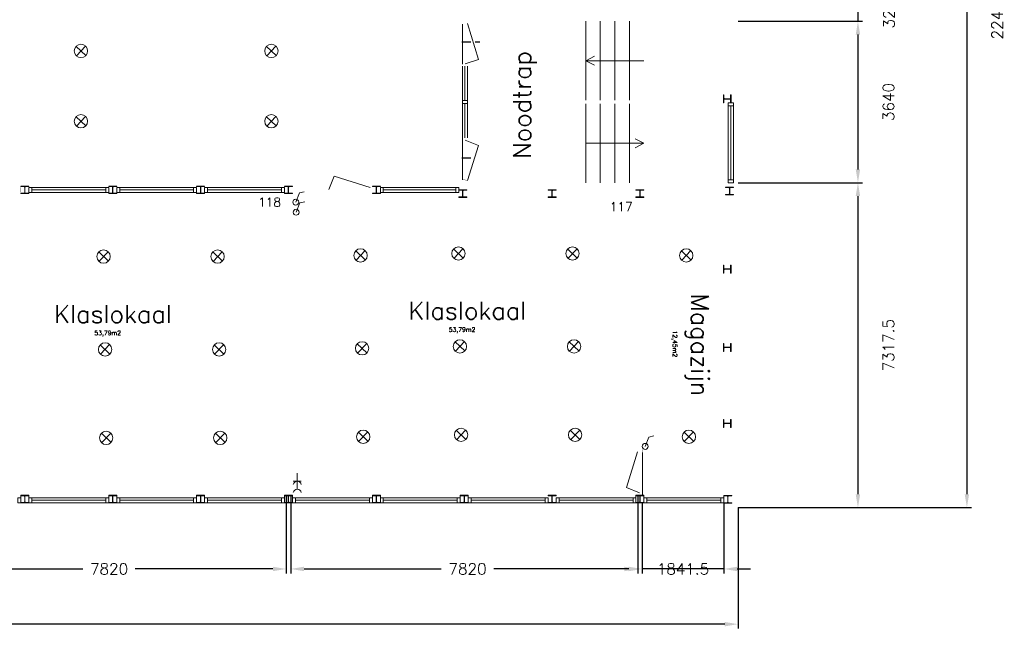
# Model space of a CAD drawing. Header units: millimetres. Extents: x -539328 to 307283, y -3176 to 118900.
# Tile 26 of 33: x 268196 to 290381, y 17092 to 30874. Entities that reach past the tile are written whole.
import ezdxf

# ---------------------------------------------------------------- set-up
doc = ezdxf.new("R2010")
doc.units = ezdxf.units.MM
doc.header["$LTSCALE"] = 50
doc.header["$MEASUREMENT"] = 0
doc.layers.get('0').update_dxf_attribs({"linetype": 'CONTINUOUS'})
doc.layers.get('DEFPOINTS').update_dxf_attribs({"linetype": 'CONTINUOUS'})
doc.layers.add('Binnendeurkozin', color=4, linetype='CONTINUOUS', lineweight=18)
for name, color, linetype in [('Binnenkozijn', 4, 'CONTINUOUS'), ('Binnenmuur', 1, 'CONTINUOUS'), ('Buitenmuur', 1, 'CONTINUOUS'), ('Hekwerk', 3, 'CONTINUOUS'), ('Lichtpunt', 7, 'CONTINUOUS'), ('Maatvoering', 7, 'CONTINUOUS'), ('Profiel', 5, 'CONTINUOUS'), ('Schakelaar', 7, 'CONTINUOUS'), ('TEKST', 7, 'CONTINUOUS'), ('Timmerwerk', 5, 'CONTINUOUS'), ('TRAPPEN', 2, 'CONTINUOUS'), ('Wandcontactdoos', 7, 'CONTINUOUS')]:
    doc.layers.add(name, color=color, linetype=linetype)
doc.styles.get("Standard").update_dxf_attribs({"font": 'romans.shx'})
doc.dimstyles.new('DIM-ARR', dxfattribs={"dimtxt": 2.5, "dimasz": 3, "dimexe": 1, "dimexo": 0, "dimgap": 1.5, "dimtad": 1, "dimdsep": 46, "dimtxsty": 'Standard', "dimcen": -3, "dimdle": 1.25, "dimclrt": 7, "dimadec": 0, "dimazin": 0, "dimtfac": 0.8, "dimtmove": 2, "dimatfit": 3, "dimfxl": 1, "dimtvp": 1.8, "dimtolj": 1, "dimarcsym": 0})

# ---------------------------------------------------------------- blocks, each defined once
blk = doc.blocks.new('*D52')
at = {"layer": 'DEFPOINTS', "color": 0, "transparency": 16777216}
for p in [(284382, 42368), (284382, 19881), (289538, 19881)]:
    blk.add_point(p, dxfattribs=at)
at = {"layer": 'Maatvoering', "color": 0, "lineweight": -2, "transparency": 16777216}
for p, q in [((284382, 42368), (289638, 42368)), ((289538, 42068), (289538, 20181)), ((284382, 19881), (289638, 19881))]:
    blk.add_line(p, q, dxfattribs=at)
at = {"layer": 'Maatvoering', "color": 0, "transparency": 16777216}
for points in [[(289488, 42068), (289588, 42068), (289538, 42368)], [(289488, 20181), (289588, 20181), (289538, 19881)]]:
    blk.add_solid(points, dxfattribs=at)
at = {"layer": 'Maatvoering', "color": 7, "lineweight": 0, "transparency": 16777216, "insert": (290220, 31125), "char_height": 250, "attachment_point": 5, "rotation": 90}
blk.add_mtext('\\A1;22487.5', dxfattribs=at)
blk = doc.blocks.new('*D55')
at = {"layer": 'DEFPOINTS', "color": 0, "transparency": 16777216}
for p in [(284382, 31158), (284382, 30838), (287083, 30838)]:
    blk.add_point(p, dxfattribs=at)
at = {"layer": 'Maatvoering', "color": 0, "lineweight": -2, "transparency": 16777216}
for p, q in [((287083, 31458), (287083, 31758)), ((284382, 31158), (287183, 31158)), ((287083, 31158), (287083, 30838)), ((284382, 30838), (287183, 30838)), ((287083, 30538), (287083, 30238))]:
    blk.add_line(p, q, dxfattribs=at)
at = {"layer": 'Maatvoering', "color": 0, "transparency": 16777216}
for points in [[(287033, 31458), (287133, 31458), (287083, 31158)], [(287033, 30538), (287133, 30538), (287083, 30838)]]:
    blk.add_solid(points, dxfattribs=at)
at = {"layer": 'Maatvoering', "color": 7, "lineweight": 0, "transparency": 16777216, "insert": (287783, 30998), "char_height": 250, "attachment_point": 5, "rotation": 90}
blk.add_mtext('\\A1;320', dxfattribs=at)
blk = doc.blocks.new('*D57')
at = {"layer": 'DEFPOINTS', "color": 0, "transparency": 16777216}
for p in [(284382, 30838), (284382, 27198), (287083, 27198)]:
    blk.add_point(p, dxfattribs=at)
at = {"layer": 'Maatvoering', "color": 0, "lineweight": -2, "transparency": 16777216}
for p, q in [((284382, 30838), (287183, 30838)), ((287083, 30538), (287083, 27498)), ((284382, 27198), (287183, 27198))]:
    blk.add_line(p, q, dxfattribs=at)
at = {"layer": 'Maatvoering', "color": 0, "transparency": 16777216}
for points in [[(287033, 30538), (287133, 30538), (287083, 30838)], [(287033, 27498), (287133, 27498), (287083, 27198)]]:
    blk.add_solid(points, dxfattribs=at)
at = {"layer": 'Maatvoering', "color": 7, "lineweight": 0, "transparency": 16777216, "insert": (287772, 29018), "char_height": 250, "attachment_point": 5, "rotation": 90}
blk.add_mtext('\\A1;3640', dxfattribs=at)
blk = doc.blocks.new('*D58')
at = {"layer": 'DEFPOINTS', "color": 0, "transparency": 16777216}
for p in [(284382, 27198), (284382, 19881), (287083, 19881)]:
    blk.add_point(p, dxfattribs=at)
at = {"layer": 'Maatvoering', "color": 0, "lineweight": -2, "transparency": 16777216}
for p, q in [((284382, 27198), (287183, 27198)), ((287083, 26898), (287083, 20181)), ((284382, 19881), (287183, 19881))]:
    blk.add_line(p, q, dxfattribs=at)
at = {"layer": 'Maatvoering', "color": 0, "transparency": 16777216}
for points in [[(287033, 26898), (287133, 26898), (287083, 27198)], [(287033, 20181), (287133, 20181), (287083, 19881)]]:
    blk.add_solid(points, dxfattribs=at)
at = {"layer": 'Maatvoering', "color": 7, "lineweight": 0, "transparency": 16777216, "insert": (287772, 23540), "char_height": 250, "attachment_point": 5, "rotation": 90}
blk.add_mtext('\\A1;7317.5', dxfattribs=at)
blk = doc.blocks.new('*D59')
at = {"layer": 'DEFPOINTS', "color": 0, "transparency": 16777216}
for p in [(229673, 19977), (284382, 19881), (229673, 17253)]:
    blk.add_point(p, dxfattribs=at)
at = {"layer": 'Maatvoering', "color": 0, "lineweight": -2, "transparency": 16777216}
for p, q in [((229673, 19977), (229673, 17153)), ((284382, 19881), (284382, 17153)), ((229973, 17253), (255774, 17253)), ((284082, 17253), (257181, 17253))]:
    blk.add_line(p, q, dxfattribs=at)
at = {"layer": 'Maatvoering', "color": 0, "transparency": 16777216}
for points in [[(229973, 17303), (229973, 17203), (229673, 17253)], [(284082, 17303), (284082, 17203), (284382, 17253)]]:
    blk.add_solid(points, dxfattribs=at)
at = {"layer": 'Maatvoering', "color": 7, "lineweight": 0, "transparency": 16777216, "insert": (256477, 17253), "char_height": 250, "attachment_point": 5}
blk.add_mtext('\\A1;54709', dxfattribs=at)
blk = doc.blocks.new('*D67')
at = {"layer": 'DEFPOINTS', "color": 0, "transparency": 16777216}
for p in [(266382, 20158), (274202, 20158), (266382, 18497)]:
    blk.add_point(p, dxfattribs=at)
at = {"layer": 'Maatvoering', "color": 0, "lineweight": -2, "transparency": 16777216}
for p, q in [((266382, 20158), (266382, 18397)), ((274202, 20158), (274202, 18397)), ((266682, 18497), (269619, 18497)), ((273902, 18497), (270800, 18497))]:
    blk.add_line(p, q, dxfattribs=at)
at = {"layer": 'Maatvoering', "color": 0, "transparency": 16777216}
for points in [[(266682, 18547), (266682, 18447), (266382, 18497)], [(273902, 18547), (273902, 18447), (274202, 18497)]]:
    blk.add_solid(points, dxfattribs=at)
at = {"layer": 'Maatvoering', "color": 7, "lineweight": 0, "transparency": 16777216, "insert": (270210, 18497), "char_height": 250, "attachment_point": 5}
blk.add_mtext('\\A1;7820', dxfattribs=at)
blk = doc.blocks.new('*D68')
at = {"layer": 'DEFPOINTS', "color": 0, "transparency": 16777216}
for p in [(274302, 20158), (282122, 20158), (274302, 18497)]:
    blk.add_point(p, dxfattribs=at)
at = {"layer": 'Maatvoering', "color": 0, "lineweight": -2, "transparency": 16777216}
for p, q in [((274302, 20158), (274302, 18397)), ((282122, 20158), (282122, 18397)), ((274602, 18497), (277696, 18497)), ((281822, 18497), (278877, 18497))]:
    blk.add_line(p, q, dxfattribs=at)
at = {"layer": 'Maatvoering', "color": 0, "transparency": 16777216}
for points in [[(274602, 18547), (274602, 18447), (274302, 18497)], [(281822, 18547), (281822, 18447), (282122, 18497)]]:
    blk.add_solid(points, dxfattribs=at)
at = {"layer": 'Maatvoering', "color": 7, "lineweight": 0, "transparency": 16777216, "insert": (278287, 18497), "char_height": 250, "attachment_point": 5}
blk.add_mtext('\\A1;7820', dxfattribs=at)
blk = doc.blocks.new('*D69')
at = {"layer": 'DEFPOINTS', "color": 0, "transparency": 16777216}
for p in [(282220, 19987), (284062, 19990), (282220, 18497)]:
    blk.add_point(p, dxfattribs=at)
at = {"layer": 'Maatvoering', "color": 0, "lineweight": -2, "transparency": 16777216}
for p, q in [((282220, 19987), (282220, 18397)), ((284062, 19990), (284062, 18397)), ((281920, 18497), (281620, 18497)), ((284062, 18497), (282220, 18497)), ((284362, 18497), (284662, 18497))]:
    blk.add_line(p, q, dxfattribs=at)
at = {"layer": 'Maatvoering', "color": 0, "transparency": 16777216}
for points in [[(281920, 18547), (281920, 18447), (282220, 18497)], [(284362, 18547), (284362, 18447), (284062, 18497)]]:
    blk.add_solid(points, dxfattribs=at)
at = {"layer": 'Maatvoering', "color": 7, "lineweight": 0, "transparency": 16777216, "insert": (283141, 18497), "char_height": 250, "attachment_point": 5}
blk.add_mtext('\\A1;1841.5', dxfattribs=at)

msp = doc.modelspace()

# ---------------------------------------------------------------- linework, layer by layer
for p, q in [((278359.915, 30365.005), (278159.915, 30365.005)), ((278559.915, 30365.005), (278459.915, 30365.005)), ((278559.915, 30365.005), (278459.915, 30365.005)), ((278359.915, 27753.661), (278159.915, 27753.661))]:
    msp.add_line(p, q)
at = {"layer": 'Binnendeurkozin', "lineweight": 0}
for p, q in [((278169.721, 30771.308), (278169.721, 29871.308)), ((278534.02, 29979.388), (278283.721, 30786.308)), ((278233.721, 29875.308), (278534.02, 29979.388)), ((278169.721, 28232.308), (278169.721, 27265.308)), ((278233.721, 28161.308), (278534.02, 28038.227)), ((278534.02, 28038.227), (278283.721, 27250.308)), ((275159.721, 27045.933), (275282.801, 27346.232)), ((275282.801, 27346.232), (276089.721, 27095.933)), ((281864.421, 20332.888), (282114.721, 21139.808)), ((282228.721, 20157.808), (282228.721, 21124.808)), ((282164.721, 20209.808), (281864.421, 20332.888))]:
    msp.add_line(p, q, dxfattribs=at)
at = {"layer": 'Binnendeurkozin', "lineweight": 0, "const_width": 0.8}
for points in [[(278169.721, 30838.308), (278283.721, 30838.308), (278283.721, 30786.308), (278233.721, 30786.308), (278233.721, 30771.308), (278169.721, 30771.308), (278169.721, 30838.308)], [(278169.721, 29993.967), (278169.721, 30771.308)], [(278283.721, 29875.308), (278233.721, 29875.308), (278233.721, 30786.308), (278283.721, 30786.308), (278283.721, 29856.308)], [(278169.721, 29823.308), (278283.721, 29823.308), (278283.721, 29875.308), (278233.721, 29875.308), (278233.721, 29890.308), (278169.721, 29890.308), (278169.721, 29823.308)], [(278169.721, 28213.308), (278283.721, 28213.308), (278283.721, 28161.308), (278233.721, 28161.308), (278233.721, 28146.308), (278169.721, 28146.308), (278169.721, 28213.308)], [(278169.721, 27387.967), (278169.721, 28165.308)], [(278283.721, 27250.308), (278233.721, 27250.308), (278233.721, 28161.308), (278283.721, 28161.308), (278283.721, 27250.308)], [(268221.721, 26981.933), (268221.721, 27095.933), (268169.721, 27095.933), (268169.721, 27045.933), (268154.721, 27045.933), (268154.721, 26981.933), (268221.721, 26981.933)], [(275107.721, 26981.933), (275107.721, 27095.933), (275159.721, 27095.933), (275159.721, 27045.933), (275174.721, 27045.933), (275174.721, 26981.933), (275107.721, 26981.933)], [(276089.721, 27095.933), (276089.721, 27045.933), (275159.721, 27045.933), (275159.721, 27095.933), (276089.721, 27095.933)], [(276141.721, 26981.933), (276141.721, 27095.933), (276089.721, 27095.933), (276089.721, 27045.933), (276074.721, 27045.933), (276074.721, 26981.933), (276141.721, 26981.933)], [(278169.721, 27198.308), (278283.721, 27198.308), (278283.721, 27250.308), (278233.721, 27250.308), (278233.721, 27265.308), (278169.721, 27265.308), (278169.721, 27198.308)], [(276074.721, 26981.933), (275174.721, 26981.933)], [(282228.721, 21191.808), (282114.721, 21191.808), (282114.721, 21139.808), (282164.721, 21139.808), (282164.721, 21124.808), (282228.721, 21124.808), (282228.721, 21191.808)], [(282114.721, 21139.808), (282164.721, 21139.808), (282164.721, 20209.808), (282114.721, 20209.808), (282114.721, 21139.808)], [(282228.721, 21002.148), (282228.721, 20224.808)], [(282228.721, 20157.808), (282114.721, 20157.808), (282114.721, 20209.808), (282164.721, 20209.808), (282164.721, 20224.808), (282228.721, 20224.808), (282228.721, 20157.808)]]:
    msp.add_lwpolyline(points, dxfattribs=at)
at = {"layer": 'Binnenkozijn', "lineweight": 0}
for p, q in [((278169.721, 29051.808), (278169.721, 29823.308)), ((278226.721, 29823.308), (278226.721, 29051.808)), ((278169.721, 28213.308), (278169.721, 28984.808)), ((278226.721, 28984.808), (278226.721, 28213.308)), ((284218.721, 27265.308), (284218.721, 28931.308)), ((284275.721, 28931.308), (284275.721, 27265.308)), ((268468.721, 27095.933), (270134.721, 27095.933)), ((270448.721, 27095.933), (272114.721, 27095.933)), ((272428.721, 27095.933), (274094.721, 27095.933)), ((276388.721, 27095.933), (278054.721, 27095.933)), ((270134.721, 27038.933), (268468.721, 27038.933)), ((272114.721, 27038.933), (270448.721, 27038.933)), ((274094.721, 27038.933), (272428.721, 27038.933)), ((278021.721, 27038.933), (276388.721, 27038.933)), ((268468.721, 20100.807), (270134.721, 20100.807)), ((270134.721, 20043.807), (268468.721, 20043.807)), ((270448.721, 20100.807), (272114.721, 20100.807)), ((272114.721, 20043.807), (270448.721, 20043.807)), ((272428.721, 20100.807), (274094.721, 20100.807)), ((274094.721, 20043.807), (272428.721, 20043.807)), ((274408.721, 20100.807), (276074.721, 20100.807)), ((276074.721, 20043.807), (274408.721, 20043.807)), ((276388.721, 20100.807), (278054.721, 20100.807)), ((278054.721, 20043.807), (276388.721, 20043.807)), ((278368.721, 20100.807), (280034.721, 20100.807)), ((280034.721, 20043.807), (278368.721, 20043.807)), ((280348.721, 20100.807), (282014.721, 20100.807)), ((282014.721, 20043.807), (280348.721, 20043.807)), ((282328.721, 20100.807), (283994.721, 20100.807)), ((283994.721, 20043.807), (282328.721, 20043.807))]:
    msp.add_line(p, q, dxfattribs=at)
for points in [[(278283.721, 29823.308), (278283.721, 29031.308)], [(278283.721, 29051.808), (278283.721, 28984.808), (278169.721, 28984.808), (278169.721, 29051.808), (278283.721, 29051.808)], [(278283.721, 28984.808), (278283.721, 28213.308)], [(284161.721, 28931.308), (284161.721, 28998.308), (284275.721, 28998.308), (284275.721, 28931.308), (284161.721, 28931.308)], [(284161.721, 27265.308), (284161.721, 28931.308)], [(268468.721, 26981.933), (268401.721, 26981.933), (268401.721, 27095.933), (268468.721, 27095.933), (268468.721, 26981.933)], [(270201.721, 26981.933), (270134.721, 26981.933), (270134.721, 27095.933), (270201.721, 27095.933), (270201.721, 26981.933)], [(270448.721, 26981.933), (270381.721, 26981.933), (270381.721, 27095.933), (270448.721, 27095.933), (270448.721, 26981.933)], [(272181.721, 26981.933), (272114.721, 26981.933), (272114.721, 27095.933), (272181.721, 27095.933), (272181.721, 26981.933)], [(272428.721, 26981.933), (272361.721, 26981.933), (272361.721, 27095.933), (272428.721, 27095.933), (272428.721, 26981.933)], [(274161.721, 26981.933), (274094.721, 26981.933), (274094.721, 27095.933), (274161.721, 27095.933), (274161.721, 26981.933)], [(276388.721, 26981.933), (276321.721, 26981.933), (276321.721, 27095.933), (276388.721, 27095.933), (276388.721, 26981.933)], [(278088.721, 26981.933), (278021.721, 26981.933), (278021.721, 27095.933), (278088.721, 27095.933), (278088.721, 26981.933)], [(284161.721, 27198.308), (284161.721, 27265.308), (284275.721, 27265.308), (284275.721, 27198.308), (284161.721, 27198.308)], [(270134.721, 26981.933), (268468.721, 26981.933)], [(272114.721, 26981.933), (270448.721, 26981.933)], [(274094.721, 26981.933), (272428.721, 26981.933)], [(278054.721, 26981.933), (276388.721, 26981.933)], [(268221.721, 19986.807), (268154.721, 19986.807), (268154.721, 20100.807), (268221.721, 20100.807), (268221.721, 19986.807)], [(268468.721, 19986.807), (268401.721, 19986.807), (268401.721, 20100.807), (268468.721, 20100.807), (268468.721, 19986.807)], [(270134.721, 19986.807), (268468.721, 19986.807)], [(270201.721, 19986.807), (270134.721, 19986.807), (270134.721, 20100.807), (270201.721, 20100.807), (270201.721, 19986.807)], [(270448.721, 19986.807), (270381.721, 19986.807), (270381.721, 20100.807), (270448.721, 20100.807), (270448.721, 19986.807)], [(272114.721, 19986.807), (270448.721, 19986.807)], [(272181.721, 19986.807), (272114.721, 19986.807), (272114.721, 20100.807), (272181.721, 20100.807), (272181.721, 19986.807)], [(272428.721, 19986.807), (272361.721, 19986.807), (272361.721, 20100.807), (272428.721, 20100.807), (272428.721, 19986.807)], [(274094.721, 19986.807), (272428.721, 19986.807)], [(274161.721, 19986.807), (274094.721, 19986.807), (274094.721, 20100.807), (274161.721, 20100.807), (274161.721, 19986.807)], [(274408.721, 19986.807), (274341.721, 19986.807), (274341.721, 20100.807), (274408.721, 20100.807), (274408.721, 19986.807)], [(276074.721, 19986.807), (274408.721, 19986.807)], [(276141.721, 19986.807), (276074.721, 19986.807), (276074.721, 20100.807), (276141.721, 20100.807), (276141.721, 19986.807)], [(276388.721, 19986.807), (276321.721, 19986.807), (276321.721, 20100.807), (276388.721, 20100.807), (276388.721, 19986.807)], [(278054.721, 19986.807), (276388.721, 19986.807)], [(278121.721, 19986.807), (278054.721, 19986.807), (278054.721, 20100.807), (278121.721, 20100.807), (278121.721, 19986.807)], [(278368.721, 19986.807), (278301.721, 19986.807), (278301.721, 20100.807), (278368.721, 20100.807), (278368.721, 19986.807)], [(280034.721, 19986.807), (278368.721, 19986.807)], [(280101.721, 19986.807), (280034.721, 19986.807), (280034.721, 20100.807), (280101.721, 20100.807), (280101.721, 19986.807)], [(280348.721, 19986.807), (280281.721, 19986.807), (280281.721, 20100.807), (280348.721, 20100.807), (280348.721, 19986.807)], [(282014.721, 19986.807), (280348.721, 19986.807)], [(282081.721, 19986.807), (282014.721, 19986.807), (282014.721, 20100.807), (282081.721, 20100.807), (282081.721, 19986.807)], [(282328.721, 19986.807), (282261.721, 19986.807), (282261.721, 20100.807), (282328.721, 20100.807), (282328.721, 19986.807)], [(283994.721, 19986.807), (282328.721, 19986.807)], [(284061.721, 19986.807), (283994.721, 19986.807), (283994.721, 20100.807), (284061.721, 20100.807), (284061.721, 19986.807)]]:
    msp.add_lwpolyline(points, dxfattribs=at)
at = {"layer": 'Binnenmuur', "const_width": 0.8}
msp.add_lwpolyline([(274201.721, 20157.808), (274301.721, 20157.808), (274301.721, 26953.433), (274201.721, 26953.433), (274201.721, 20157.808), (274201.721, 20157.808)], dxfattribs=at)
at = {"layer": 'Binnenmuur', "lineweight": 0, "const_width": 0.8}
msp.add_lwpolyline([(282221.721, 21191.808), (282221.721, 21191.808), (282221.721, 26868.807), (282121.721, 26868.807), (282121.721, 21191.808), (282221.721, 21191.808)], dxfattribs=at)
at = {"layer": 'Buitenmuur', "lineweight": 0}
msp.add_line((284061.721, 20100.807), (282261.721, 20100.807), dxfattribs=at)
at = {"layer": 'Buitenmuur', "lineweight": 0, "const_width": 0.8}
for points in [[(284381.721, 28998.308), (284281.721, 28998.308), (284281.721, 42268.308), (284281.721, 42268.308), (284281.721, 42268.308), (284061.721, 42268.308), (284061.721, 42368.308), (284381.721, 42368.308), (284381.721, 28998.308)], [(284061.721, 28998.308), (284061.721, 42148.308), (284161.721, 42148.308), (284161.721, 28998.308), (284061.721, 28998.308)], [(284061.721, 30838.308), (278169.721, 30838.308), (278169.721, 30938.308), (278169.721, 31058.308), (278169.721, 31158.308), (284061.721, 31158.308), (284061.721, 30838.308)], [(275107.721, 26988.933), (274341.721, 26988.933), (274341.721, 27088.933), (275107.721, 27088.933), (275107.721, 26988.933)], [(278088.721, 27098.308), (284281.721, 27098.308), (284281.721, 19980.807), (284061.721, 19980.807), (284061.721, 19880.807), (284381.721, 19880.807), (284381.721, 27198.308), (284381.721, 27198.308), (278088.721, 27198.308), (278088.721, 27098.308)], [(278088.721, 26878.308), (284061.721, 26878.308), (284061.721, 20151.808), (284161.721, 20151.808), (284161.721, 26978.308), (284161.721, 26978.308), (278088.721, 26978.308), (278088.721, 26878.308)]]:
    msp.add_lwpolyline(points, dxfattribs=at)
at = {"layer": 'Hekwerk', "lineweight": 0, "const_width": 0.8}
msp.add_lwpolyline([(280742.221, 29018.308), (280742.221, 29058.308), (282262.221, 29058.308), (282262.221, 28978.308), (280742.221, 28978.308), (280742.221, 29018.308)], dxfattribs=at)
at = {"layer": 'Lichtpunt', "lineweight": 0}
for p, q in [((269468.065, 30271.613), (269685.608, 30065.033)), ((269473.546, 30059.551), (269680.126, 30277.094)), ((273757.69, 30271.613), (273975.233, 30065.033)), ((273763.172, 30059.551), (273969.751, 30277.094)), ((269468.065, 28687.506), (269685.608, 28480.926)), ((269473.546, 28475.445), (269680.126, 28692.988)), ((273757.69, 28687.506), (273975.233, 28480.926)), ((273763.172, 28475.445), (273969.751, 28692.988)), ((269976.444, 25639.53), (270193.987, 25432.951)), ((269981.926, 25427.469), (270188.505, 25645.012)), ((272546.372, 25639.53), (272763.915, 25432.951)), ((272551.853, 25427.469), (272758.433, 25645.012)), ((275767.963, 25665.024), (275985.505, 25458.444)), ((275773.444, 25452.962), (275980.024, 25670.505)), ((277972.192, 25708.21), (278189.735, 25501.631)), ((277977.674, 25496.149), (278184.254, 25713.692)), ((280542.12, 25708.21), (280759.663, 25501.631)), ((280547.602, 25496.149), (280754.182, 25713.692)), ((283105.889, 25665.024), (283323.431, 25458.444)), ((283111.37, 25452.962), (283317.95, 25670.505)), ((270011.075, 23546.318), (270228.617, 23339.739)), ((270016.556, 23334.257), (270223.136, 23551.8)), ((272581.003, 23546.318), (272798.545, 23339.739)), ((272586.484, 23334.257), (272793.064, 23551.8)), ((275802.593, 23571.811), (276020.136, 23365.232)), ((275808.075, 23359.75), (276014.654, 23577.293)), ((278006.823, 23614.998), (278224.366, 23408.419)), ((278012.305, 23402.937), (278218.884, 23620.48)), ((280576.751, 23614.998), (280794.294, 23408.419)), ((280582.233, 23402.937), (280788.812, 23620.48)), ((270036.008, 21553.233), (270253.551, 21346.654)), ((270041.489, 21341.172), (270248.069, 21558.715)), ((272605.936, 21553.233), (272823.478, 21346.654)), ((272611.417, 21341.172), (272817.997, 21558.715)), ((275827.526, 21578.727), (276045.069, 21372.147)), ((275833.008, 21366.665), (276039.588, 21584.208)), ((278031.756, 21621.914), (278249.299, 21415.334)), ((278037.238, 21409.852), (278243.817, 21627.395)), ((280601.684, 21621.914), (280819.227, 21415.334)), ((280607.166, 21409.852), (280813.745, 21627.395)), ((283165.452, 21578.727), (283382.995, 21372.147)), ((283170.934, 21366.665), (283377.514, 21584.208))]:
    msp.add_line(p, q, dxfattribs=at)
for centre in [(269576.836, 30168.323), (273866.461, 30168.323), (269576.836, 28584.216), (273866.461, 28584.216), (278080.964, 25604.921), (280650.892, 25604.921), (270085.215, 25536.241), (272655.143, 25536.241), (275876.734, 25561.734), (283214.66, 25561.734), (270119.846, 23443.028), (272689.774, 23443.028), (275911.365, 23468.522), (278115.595, 23511.708), (280685.522, 23511.708), (270144.779, 21449.944), (272714.707, 21449.944), (275936.298, 21475.437), (278140.528, 21518.624), (280710.455, 21518.624), (283274.224, 21475.437)]:
    msp.add_circle(centre, 150, dxfattribs=at)
at = {"layer": 'Profiel', "lineweight": 0}
for points in [[(284052.221, 28998.308), (284061.721, 28998.308), (284061.721, 29070.308, -0.414213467), (284076.721, 29085.308), (284198.721, 29085.307, -0.414213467), (284213.721, 29070.307), (284213.721, 28998.307), (284223.221, 28998.307), (284223.221, 29178.307), (284213.721, 29178.307), (284213.721, 29106.307, -0.41421385), (284198.721, 29091.308), (284076.721, 29091.308, -0.414213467), (284061.721, 29106.308), (284061.721, 29178.308), (284052.221, 29178.308)], [(268401.721, 26953.433), (268401.721, 26962.933), (268329.721, 26962.933, -0.414213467), (268314.721, 26977.933), (268314.721, 27099.933, -0.414213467), (268329.721, 27114.933), (268401.721, 27114.933), (268401.721, 27124.433), (268221.721, 27124.433), (268221.721, 27114.933), (268293.721, 27114.933, -0.41421385), (268308.721, 27099.933), (268308.721, 26977.933, -0.414213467), (268293.721, 26962.933), (268221.721, 26962.933), (268221.721, 26953.433)], [(270381.721, 26953.433), (270381.721, 26962.933), (270309.721, 26962.933, -0.414213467), (270294.721, 26977.933), (270294.721, 27099.933, -0.414213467), (270309.721, 27114.933), (270381.721, 27114.933), (270381.721, 27124.433), (270201.721, 27124.433), (270201.721, 27114.933), (270273.721, 27114.933, -0.41421385), (270288.721, 27099.933), (270288.721, 26977.933, -0.414213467), (270273.721, 26962.933), (270201.721, 26962.933), (270201.721, 26953.433)], [(272361.721, 26953.433), (272361.721, 26962.933), (272289.721, 26962.933, -0.414213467), (272274.721, 26977.933), (272274.721, 27099.933, -0.414213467), (272289.721, 27114.933), (272361.721, 27114.933), (272361.721, 27124.433), (272181.721, 27124.433), (272181.721, 27114.933), (272253.721, 27114.933, -0.41421385), (272268.721, 27099.933), (272268.721, 26977.933, -0.414213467), (272253.721, 26962.933), (272181.721, 26962.933), (272181.721, 26953.433)], [(274341.721, 26953.433), (274341.721, 26962.933), (274269.721, 26962.933, -0.414213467), (274254.721, 26977.933), (274254.721, 27099.933, -0.414213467), (274269.721, 27114.933), (274341.721, 27114.933), (274341.721, 27124.433), (274161.721, 27124.433), (274161.721, 27114.933), (274233.721, 27114.933, -0.41421385), (274248.721, 27099.933), (274248.721, 26977.933, -0.414213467), (274233.721, 26962.933), (274161.721, 26962.933), (274161.721, 26953.433)], [(276321.721, 26953.433), (276321.721, 26962.933), (276249.721, 26962.933, -0.414213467), (276234.721, 26977.933), (276234.721, 27099.933, -0.414213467), (276249.721, 27114.933), (276321.721, 27114.933), (276321.721, 27124.433), (276141.721, 27124.433), (276141.721, 27114.933), (276213.721, 27114.933, -0.41421385), (276228.721, 27099.933), (276228.721, 26977.933, -0.414213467), (276213.721, 26962.933), (276141.721, 26962.933), (276141.721, 26953.433)], [(284281.721, 26927.307), (284281.721, 26936.807), (284209.721, 26936.807, -0.414213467), (284194.721, 26951.807), (284194.721, 27073.807, -0.414213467), (284209.721, 27088.807), (284281.721, 27088.807), (284281.721, 27098.307), (284101.721, 27098.308), (284101.721, 27088.808), (284173.721, 27088.808, -0.41421385), (284188.721, 27073.808), (284188.721, 26951.808, -0.414213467), (284173.721, 26936.808), (284101.721, 26936.808), (284101.721, 26927.307)], [(278268.721, 26868.808), (278268.721, 26878.308), (278196.721, 26878.308, -0.414213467), (278181.721, 26893.308), (278181.721, 27015.308, -0.414213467), (278196.721, 27030.308), (278268.721, 27030.308), (278268.721, 27039.808), (278088.721, 27039.808), (278088.721, 27030.308), (278160.721, 27030.308, -0.41421385), (278175.721, 27015.308), (278175.721, 26893.308, -0.414213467), (278160.721, 26878.308), (278088.721, 26878.308), (278088.721, 26868.808)], [(280281.721, 26868.808), (280281.721, 26878.308), (280209.721, 26878.308, -0.414213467), (280194.721, 26893.308), (280194.721, 27015.308, -0.414213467), (280209.721, 27030.308), (280281.721, 27030.308), (280281.721, 27039.808), (280101.721, 27039.808), (280101.721, 27030.308), (280173.721, 27030.308, -0.41421385), (280188.721, 27015.308), (280188.721, 26893.308, -0.414213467), (280173.721, 26878.308), (280101.721, 26878.308), (280101.721, 26868.808)], [(282261.721, 26868.807), (282261.721, 26878.307), (282189.721, 26878.307, -0.414213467), (282174.721, 26893.307), (282174.721, 27015.307, -0.414213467), (282189.721, 27030.307), (282261.721, 27030.307), (282261.721, 27039.807), (282081.721, 27039.807), (282081.721, 27030.307), (282153.721, 27030.307, -0.41421385), (282168.721, 27015.307), (282168.721, 26893.307, -0.414213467), (282153.721, 26878.307), (282081.721, 26878.308), (282081.721, 26868.807)], [(284052.221, 25163.432), (284061.721, 25163.432), (284061.721, 25235.432, -0.414213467), (284076.721, 25250.432), (284198.721, 25250.432, -0.414213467), (284213.721, 25235.432), (284213.721, 25163.432), (284223.221, 25163.432), (284223.221, 25343.432), (284213.721, 25343.432), (284213.721, 25271.432, -0.41421385), (284198.721, 25256.432), (284076.721, 25256.433, -0.414213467), (284061.721, 25271.433), (284061.721, 25343.433), (284052.221, 25343.432)], [(284052.221, 23399.557), (284061.721, 23399.557), (284061.721, 23471.557, -0.414213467), (284076.721, 23486.557), (284198.721, 23486.557, -0.414213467), (284213.721, 23471.557), (284213.721, 23399.557), (284223.221, 23399.557), (284223.221, 23579.557), (284213.721, 23579.557), (284213.721, 23507.557, -0.41421385), (284198.721, 23492.557), (284076.721, 23492.558, -0.414213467), (284061.721, 23507.558), (284061.721, 23579.558), (284052.221, 23579.557)], [(284052.221, 21685.683), (284061.721, 21685.683), (284061.721, 21757.683, -0.414213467), (284076.721, 21772.683), (284198.721, 21772.682, -0.414213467), (284213.721, 21757.682), (284213.721, 21685.682), (284223.221, 21685.682), (284223.221, 21865.682), (284213.721, 21865.682), (284213.721, 21793.682, -0.41421385), (284198.721, 21778.683), (284076.721, 21778.683, -0.414213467), (284061.721, 21793.683), (284061.721, 21865.683), (284052.221, 21865.683)], [(268401.721, 19986.807), (268401.721, 19996.307), (268329.721, 19996.307, -0.414213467), (268314.721, 20011.307), (268314.721, 20133.307, -0.414213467), (268329.721, 20148.307), (268401.721, 20148.307), (268401.721, 20157.807), (268221.721, 20157.808), (268221.721, 20148.308), (268293.721, 20148.308, -0.41421385), (268308.721, 20133.308), (268308.721, 20011.308, -0.414213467), (268293.721, 19996.308), (268221.721, 19996.308), (268221.721, 19986.807)], [(270381.721, 19986.807), (270381.721, 19996.307), (270309.721, 19996.307, -0.414213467), (270294.721, 20011.307), (270294.721, 20133.307, -0.414213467), (270309.721, 20148.307), (270381.721, 20148.307), (270381.721, 20157.807), (270201.721, 20157.808), (270201.721, 20148.308), (270273.721, 20148.308, -0.41421385), (270288.721, 20133.308), (270288.721, 20011.308, -0.414213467), (270273.721, 19996.308), (270201.721, 19996.308), (270201.721, 19986.807)], [(272361.721, 19986.807), (272361.721, 19996.307), (272289.721, 19996.307, -0.414213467), (272274.721, 20011.307), (272274.721, 20133.307, -0.414213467), (272289.721, 20148.307), (272361.721, 20148.307), (272361.721, 20157.807), (272181.721, 20157.808), (272181.721, 20148.308), (272253.721, 20148.308, -0.41421385), (272268.721, 20133.308), (272268.721, 20011.308, -0.414213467), (272253.721, 19996.308), (272181.721, 19996.308), (272181.721, 19986.807)], [(274341.721, 19986.807), (274341.721, 19996.307), (274269.721, 19996.307, -0.414213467), (274254.721, 20011.307), (274254.721, 20133.307, -0.414213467), (274269.721, 20148.307), (274341.721, 20148.307), (274341.721, 20157.807), (274161.721, 20157.808), (274161.721, 20148.308), (274233.721, 20148.308, -0.41421385), (274248.721, 20133.308), (274248.721, 20011.308, -0.414213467), (274233.721, 19996.308), (274161.721, 19996.308), (274161.721, 19986.807)], [(276321.721, 19986.807), (276321.721, 19996.307), (276249.721, 19996.307, -0.414213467), (276234.721, 20011.307), (276234.721, 20133.307, -0.414213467), (276249.721, 20148.307), (276321.721, 20148.307), (276321.721, 20157.807), (276141.721, 20157.808), (276141.721, 20148.308), (276213.721, 20148.308, -0.41421385), (276228.721, 20133.308), (276228.721, 20011.308, -0.414213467), (276213.721, 19996.308), (276141.721, 19996.308), (276141.721, 19986.807)], [(278301.721, 19986.807), (278301.721, 19996.307), (278229.721, 19996.307, -0.414213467), (278214.721, 20011.307), (278214.721, 20133.307, -0.414213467), (278229.721, 20148.307), (278301.721, 20148.307), (278301.721, 20157.807), (278121.721, 20157.808), (278121.721, 20148.308), (278193.721, 20148.308, -0.41421385), (278208.721, 20133.308), (278208.721, 20011.308, -0.414213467), (278193.721, 19996.308), (278121.721, 19996.308), (278121.721, 19986.807)], [(280281.721, 19986.807), (280281.721, 19996.307), (280209.721, 19996.307, -0.414213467), (280194.721, 20011.307), (280194.721, 20133.307, -0.414213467), (280209.721, 20148.307), (280281.721, 20148.307), (280281.721, 20157.807), (280101.721, 20157.808), (280101.721, 20148.308), (280173.721, 20148.308, -0.41421385), (280188.721, 20133.308), (280188.721, 20011.308, -0.414213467), (280173.721, 19996.308), (280101.721, 19996.308), (280101.721, 19986.807)], [(282261.721, 19986.807), (282261.721, 19996.307), (282189.721, 19996.307, -0.414213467), (282174.721, 20011.307), (282174.721, 20133.307, -0.414213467), (282189.721, 20148.307), (282261.721, 20148.307), (282261.721, 20157.807), (282081.721, 20157.808), (282081.721, 20148.308), (282153.721, 20148.308, -0.41421385), (282168.721, 20133.308), (282168.721, 20011.308, -0.414213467), (282153.721, 19996.308), (282081.721, 19996.308), (282081.721, 19986.807)], [(284241.721, 19980.807), (284241.721, 19990.307), (284169.721, 19990.307, -0.414213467), (284154.721, 20005.307), (284154.721, 20127.307, -0.414213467), (284169.721, 20142.307), (284241.721, 20142.307), (284241.721, 20151.807), (284061.721, 20151.808), (284061.721, 20142.308), (284133.721, 20142.308, -0.41421385), (284148.721, 20127.308), (284148.721, 20005.308, -0.414213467), (284133.721, 19990.308), (284061.721, 19990.308), (284061.721, 19980.807)]]:
    msp.add_lwpolyline(points, format="xyb", close=True, dxfattribs=at)
at = {"layer": 'Schakelaar', "lineweight": 0}
for p, q in [((274416.615, 26762.953), (274499.374, 26972.18)), ((274424.604, 26535.442), (274507.363, 26744.669)), ((282289.22, 21259.307), (282371.979, 21468.534))]:
    msp.add_line(p, q, dxfattribs=at)
for centre in [(274416.615, 26762.953), (274424.604, 26535.442), (282289.22, 21259.307)]:
    msp.add_circle(centre, 67.5, dxfattribs=at)
at = {"layer": 'Timmerwerk', "lineweight": 0}
for p, q in [((268221.721, 20148.308), (268221.721, 20100.807)), ((268401.721, 20148.307), (268401.721, 20100.807)), ((270201.721, 20148.308), (270201.721, 20100.807)), ((270381.721, 20148.307), (270381.721, 20100.807)), ((272181.721, 20148.308), (272181.721, 20100.807)), ((272361.721, 20148.307), (272361.721, 20100.807)), ((274161.721, 20148.308), (274161.721, 20100.807)), ((274341.721, 20148.307), (274341.721, 20100.807)), ((276141.721, 20148.308), (276141.721, 20100.807)), ((276321.721, 20148.307), (276321.721, 20100.807)), ((278121.721, 20148.308), (278121.721, 20100.807)), ((278301.721, 20148.307), (278301.721, 20100.807)), ((282081.721, 20148.308), (282081.721, 20100.807)), ((282261.721, 20148.307), (282261.721, 20100.807)), ((284061.721, 20142.308), (284061.721, 20100.807))]:
    msp.add_line(p, q, dxfattribs=at)
at = {"layer": 'TRAPPEN', "lineweight": 0}
for p, q in [((280950.221, 30838.308), (280950.221, 29058.286)), ((281278.221, 30838.308), (281278.221, 29058.286)), ((281606.221, 30838.308), (281606.221, 29058.286)), ((281934.221, 30838.308), (281934.221, 29058.286)), ((280950.221, 29948.297), (281150.221, 30048.297)), ((282262.221, 29948.297), (280950.221, 29948.297)), ((281150.221, 29848.297), (280950.221, 29948.297)), ((280950.221, 28978.308), (280950.221, 27198.286)), ((281278.221, 28978.308), (281278.221, 27198.286)), ((281606.221, 28978.308), (281606.221, 27198.286)), ((281934.221, 28978.308), (281934.221, 27198.286)), ((282062.221, 28188.297), (282262.221, 28088.297)), ((280950.221, 28088.297), (282262.221, 28088.297)), ((282262.221, 28088.297), (282062.221, 27988.297))]:
    msp.add_line(p, q, dxfattribs=at)
at = {"layer": 'TRAPPEN', "lineweight": 0, "const_width": 0.8}
for points in [[(281606.221, 30838.308), (281606.221, 29058.286)], [(282262.221, 30838.308), (282262.221, 29058.286)], [(281606.221, 28978.308), (281606.221, 27198.286)], [(282262.221, 28978.308), (282262.221, 27198.286)]]:
    msp.add_lwpolyline(points, dxfattribs=at)
at = {"layer": 'Wandcontactdoos', "lineweight": 0}
for p, q in [((274499.374, 26972.18), (274609.221, 26997.324)), ((274507.363, 26744.669), (274617.21, 26769.813)), ((282371.979, 21468.534), (282481.827, 21493.678)), ((274450.701, 20653.061), (274450.701, 20473.061)), ((274540.701, 20473.061), (274360.701, 20473.061)), ((274450.701, 20473.061), (274450.701, 20293.061))]:
    msp.add_line(p, q, dxfattribs=at)
for centre in [(274450.701, 20381.383), (274450.701, 20201.383)]:
    msp.add_arc(centre, 91.678, 10.9801994, 169.0198006, dxfattribs=at)

# ---------------------------------------------------------------- texts
at = {"lineweight": 0, "char_height": 100, "attachment_point": 1}
for insert in [(269878.481, 23864.17), (277863.512, 23941.393)]:
    msp.add_mtext_dynamic_manual_height_columns('53,79m2', width=2150.52218, gutter_width=15, heights=[0], dxfattribs=dict(at, insert=insert))
at = {"lineweight": 0, "insert": (283010.719, 23868.986), "char_height": 100, "attachment_point": 1, "rotation": 270}
msp.add_mtext_dynamic_manual_height_columns('12,45m2', width=2150.52218, gutter_width=15, heights=[0], dxfattribs=at)
at = {"layer": 'TEKST', "lineweight": 0, "char_height": 400, "attachment_point": 1}
for s, insert, rotation in [('Noodtrap', (279314.3, 27734.2), 90), ('Magazijn', (283725.15, 24704.352), 270)]:
    msp.add_mtext_dynamic_manual_height_columns(s, width=2150.52218, gutter_width=15, heights=[0], dxfattribs=dict(at, insert=insert, rotation=rotation))
at = {"layer": 'TEKST', "lineweight": 0, "attachment_point": 1}
for s, insert, char_height in [('118', (273569.164, 26861.931), 200), ('117', (281491.866, 26758.47), 200), ('Klaslokaal', (268969.478, 24440.752), 400), ('Klaslokaal', (276954.51, 24517.975), 400)]:
    msp.add_mtext_dynamic_manual_height_columns(s, width=2150.52218, gutter_width=15, heights=[0], dxfattribs=dict(at, insert=insert, char_height=char_height))

# ---------------------------------------------------------------- dimensions: what is measured, and where the dimension line sits
at = {"layer": 'Maatvoering', "lineweight": 0}
for base, p1, p2, picture, middle in [((289537.642, 19880.807), (284381.721, 42368.308), (284381.721, 19880.807), '*D52', (290220.03, 31124.557)), ((287082.619, 27198.308), (284381.721, 30838.308), (284381.721, 27198.308), '*D57', (287772.401, 29018.308)), ((287082.619, 19880.807), (284381.721, 27198.308), (284381.721, 19880.807), '*D58', (287772.401, 23539.557))]:
    dim = msp.add_linear_dim(base=base, p1=p1, p2=p2, angle=90, dimstyle='DIM-ARR', override={"dimscale": 100}, dxfattribs=at)
    dim.commit()
    dim.dimension.update_dxf_attribs({"geometry": picture, "text_midpoint": middle, "dimtype": 160})
dim = msp.add_linear_dim(base=(287082.619, 30838.308), p1=(284381.721, 31158.308), p2=(284381.721, 30838.308), angle=90, dimstyle='DIM-ARR', override={"dimscale": 100}, dxfattribs=at)
dim.commit()
dim.dimension.update_dxf_attribs({"geometry": '*D55', "text_midpoint": (287782.619, 30998.308)})
for base, p1, p2, picture, middle in [((229672.721, 17252.847), (284381.721, 19880.807), (229672.721, 19977.307), '*D59', (256477.221, 17252.847)), ((266381.721, 18497.078), (274201.721, 20157.808), (266381.721, 20157.808), '*D67', (270209.95, 18497.078)), ((274301.721, 18497.078), (282121.721, 20157.808), (274301.721, 20157.808), '*D68', (278286.647, 18497.078)), ((282220.221, 18497.078), (284061.721, 19990.308), (282220.221, 19986.807), '*D69', (283140.971, 18497.078))]:
    dim = msp.add_linear_dim(base=base, p1=p1, p2=p2, dimstyle='DIM-ARR', override={"dimscale": 100}, dxfattribs=at)
    dim.commit()
    dim.dimension.update_dxf_attribs({"geometry": picture, "text_midpoint": middle, "dimtype": 160})

doc.saveas('drawing.dxf')
